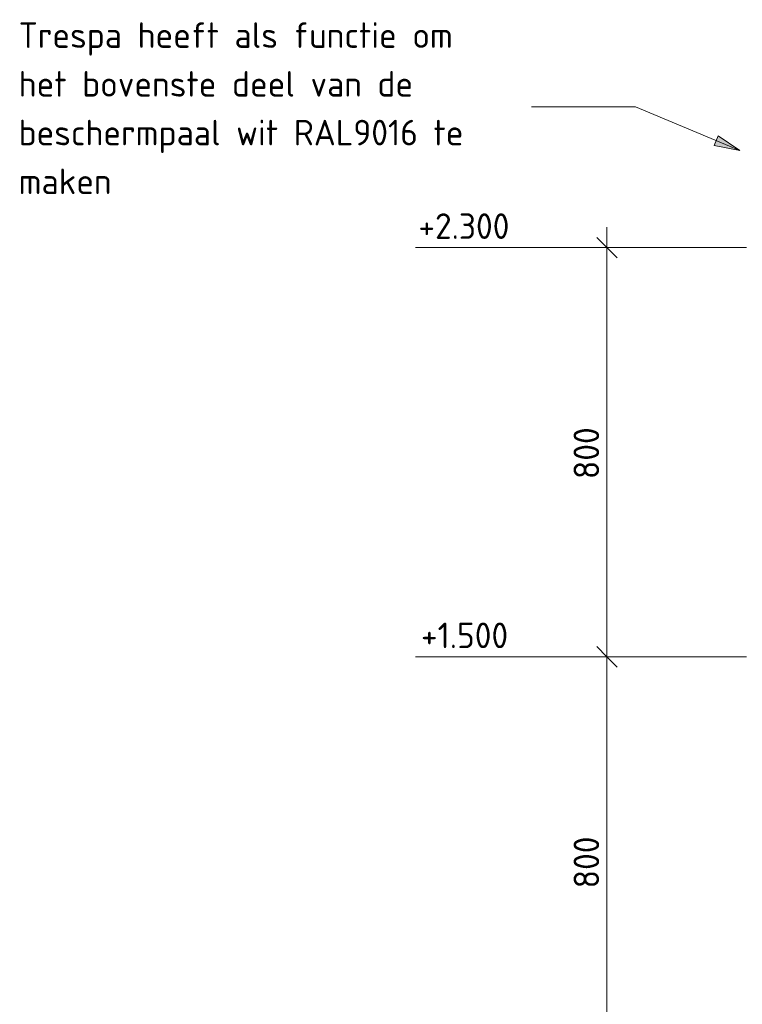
# Model space of a CAD drawing. Header units: millimetres. Extents: x -234509 to -203707, y -19731 to 120094.
# Tile 9 of 72: x -222467 to -221054, y 821 to 2746. Entities that reach past the tile are written whole.
import ezdxf

# ---------------------------------------------------------------- set-up
doc = ezdxf.new("R2010")
doc.units = ezdxf.units.MM
for name, color, linetype, lineweight in [('X-XX-AL-M', 7, 'Continuous', 18), ('X-XX-AL-M-20', 7, 'Continuous', 18), ('X-XX-AL-T25-1', 7, 'Continuous', 13)]:
    doc.layers.add(name, color=color, linetype=linetype, lineweight=lineweight)
doc.styles.add('NLCS-ISO', font='NLCS-ISO.ttf', dxfattribs={"height": 50})
doc.dimstyles.new('2_5_NLCS_diagonal', dxfattribs={"dimscale": 304.8, "dimtxt": 50.137748, "dimasz": 0.131234, "dimexe": 0.19685, "dimexo": 0.0625, "dimgap": 0, "dimtad": 1, "dimdec": 0, "dimzin": 0, "dimdsep": 46, "dimtxsty": 'NLCS-ISO', "dimblk1": 'OBLIQUE', "dimblk2": 'OBLIQUE', "dimsah": 1, "dimcen": 0.09, "dimdle": 0.131234, "dimazin": 0, "dimtfac": 1, "dimtdec": 4, "dimtix": 1, "dimtmove": 0, "dimatfit": 3, "dimfxl": 0.19685, "dimfxlon": 1, "dimtvp": 1, "dimtolj": 1, "dimtzin": 0, "dimarcsym": 2})

# ---------------------------------------------------------------- blocks, each defined once
blk = doc.blocks.new('DIMBLOCK102-Vooraanzicht - Dependent 1')
at = {"layer": 'X-XX-AL-M-20'}
for p, q in [((-221319.1, 2340), (-221319.1, 1500)), ((-221319.1, 2300), (-221339.1, 2320)), ((-221259.1, 2300), (-221379.1, 2300)), ((-221319.1, 2300), (-221299.1, 2280)), ((-221319.1, 2300), (-221259.1, 2300)), ((-221319.1, 1500), (-221339.1, 1520)), ((-221259.1, 1500), (-221379.1, 1500)), ((-221319.1, 1500), (-221299.1, 1480)), ((-221319.1, 1500), (-221259.1, 1500))]:
    blk.add_line(p, q, dxfattribs=at)
at = {"layer": 'X-XX-AL-M-20', "color": 0, "insert": (-221384.3, 1847.5), "char_height": 50, "width": 126.007, "attachment_point": 1, "rotation": 90, "line_spacing_factor": 1.135194, "style": 'NLCS-ISO'}
blk.add_mtext('800', dxfattribs=at)
blk = doc.blocks.new('_Oblique')
at = {"color": 0, "linetype": 'ByBlock', "lineweight": -2}
blk.add_line((-0.5, -0.5), (0.5, 0.5), dxfattribs=at)
blk = doc.blocks.new('DIMBLOCK103-Vooraanzicht - Dependent 1')
at = {"layer": 'X-XX-AL-M-20'}
for p, q in [((-221319.1, 1500), (-221339.1, 1520)), ((-221259.1, 1500), (-221379.1, 1500)), ((-221319.1, 1500), (-221319.1, 700)), ((-221319.1, 1500), (-221299.1, 1480)), ((-221319.1, 1500), (-221259.1, 1500)), ((-221319.1, 700), (-221339.1, 720)), ((-221259.1, 700), (-221379.1, 700)), ((-221319.1, 700), (-221299.1, 680)), ((-221319.1, 700), (-221259.1, 700))]:
    blk.add_line(p, q, dxfattribs=at)
at = {"layer": 'X-XX-AL-M-20', "color": 0, "insert": (-221384.3, 1047.5), "char_height": 50, "width": 126.007, "attachment_point": 1, "rotation": 90, "line_spacing_factor": 1.135194, "style": 'NLCS-ISO'}
blk.add_mtext('800', dxfattribs=at)
blk = doc.blocks.new('Spot Elevations - lijn-1760301-Vooraanzicht - Dependent 1')
at = {"layer": 'X-XX-AL-M'}
blk.add_line((-231929.5, -1160), (-232129.5, -1160), dxfattribs=at)

msp = doc.modelspace()

# ---------------------------------------------------------------- hatches: boundary and pattern name
at = {"layer": 'X-XX-AL-T25-1'}
msp.add_hatch(color=256, dxfattribs=at).paths.add_polyline_path([(-221059.3, 2489.8), (-221101.5, 2518.4), (-221109.3, 2500)], flags=0)

# ---------------------------------------------------------------- linework, layer by layer
at = {"layer": 'X-XX-AL-M'}
for p, q in [((-221484.2, 2300), (-221493.5, 2300)), ((-221046.3, 2300), (-221484.2, 2300)), ((-221426.4, 1500), (-221493.5, 1500)), ((-221046.3, 1500), (-221426.4, 1500))]:
    msp.add_line(p, q, dxfattribs=at)
at = {"layer": 'X-XX-AL-T25-1'}
for p, q in [((-221263, 2575.4), (-221466.7, 2575.4)), ((-221059.3, 2489.8), (-221263, 2575.4)), ((-221101.5, 2518.4), (-221109.3, 2500)), ((-221059.3, 2489.8), (-221101.5, 2518.4)), ((-221109.3, 2500), (-221059.3, 2489.8))]:
    msp.add_line(p, q, dxfattribs=at)

# ---------------------------------------------------------------- block references
at = {"layer": 'X-XX-AL-M', "extrusion": (0, 0, -1)}
for p in [(453623, 3460), (453623, 2660)]:
    msp.add_blockref('Spot Elevations - lijn-1760301-Vooraanzicht - Dependent 1', p, dxfattribs=at)

# ---------------------------------------------------------------- texts
at = {"layer": 'X-XX-AL-M', "char_height": 50, "attachment_point": 1, "line_spacing_factor": 1.135194, "style": 'NLCS-ISO'}
for s, insert, width in [('+2.300', (-221687.8, 2367.1), 226.212), ('+1.500', (-221682.7, 1567.1), 214.18)]:
    msp.add_mtext(s, dxfattribs=dict(at, insert=insert, width=width))
at = {"layer": 'X-XX-AL-T25-1', "char_height": 50, "attachment_point": 1, "style": 'NLCS-ISO'}
for s, insert, width in [('Trespa heeft als functie om ', (-222469.6, 2740.5), 1112.742), ('het bovenste deel van de ', (-222469.6, 2645.2), 1018.143), ('beschermpaal wit RAL9016 te ', (-222469.6, 2550), 1141.603), ('maken', (-222469.6, 2454.7), 227.679)]:
    msp.add_mtext(s, dxfattribs=dict(at, insert=insert, width=width))

# ---------------------------------------------------------------- dimensions: what is measured, and where the dimension line sits
at = {"layer": 'X-XX-AL-M'}
for base, p1, p2, picture, middle in [((-221319.1, 1500), (-221259.1, 2300), (-221259.1, 1500), 'DIMBLOCK102-Vooraanzicht - Dependent 1', (-221344.1, 1900)), ((-221319.1, 700), (-221259.1, 1500), (-221259.1, 700), 'DIMBLOCK103-Vooraanzicht - Dependent 1', (-221344.1, 1100))]:
    dim = msp.add_linear_dim(base=base, p1=p1, p2=p2, angle=90, dimstyle='2_5_NLCS_diagonal', override={"dimpost": '<>', "dimfxl": 800}, dxfattribs=at)
    dim.commit()
    dim.dimension.update_dxf_attribs({"geometry": picture, "text_midpoint": middle})

doc.saveas('drawing.dxf')
